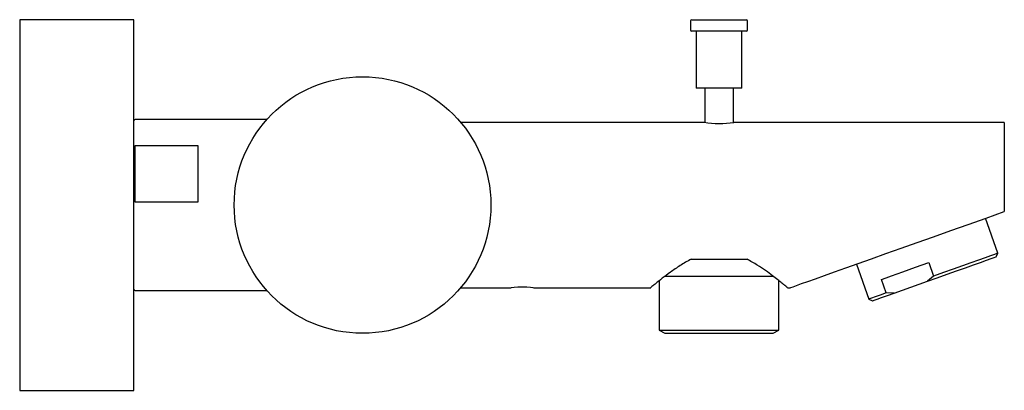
# Model space of a CAD drawing. Header units: millimetres. Extents: x 3987 to 4160, y 1842 to 1907.
import ezdxf

# ---------------------------------------------------------------- set-up
doc = ezdxf.new("R2010")
doc.units = ezdxf.units.MM
doc.layers.add('SANINDUSA', color=3, linetype='Continuous')

msp = doc.modelspace()

# ---------------------------------------------------------------- linework, layer by layer
at = {"layer": 'SANINDUSA'}
for p, q in [((4007.24, 1906.98), (3987.24, 1906.98)), ((3987.24, 1906.98), (3987.24, 1845.09)), ((4007.24, 1845.09), (4007.24, 1906.98)), ((4104.84, 1906.78), (4104.84, 1905.18)), ((4105.04, 1906.98), (4107.25, 1906.98)), ((4107.25, 1906.98), (4114.64, 1906.98)), ((4114.84, 1905.18), (4114.84, 1906.78)), ((4114.64, 1904.98), (4105.04, 1904.98)), ((4105.84, 1904.98), (4105.84, 1894.98)), ((4113.84, 1894.98), (4113.84, 1904.98)), ((4113.84, 1894.98), (4105.84, 1894.98)), ((4107.32, 1894.98), (4107.32, 1888.98)), ((4112.36, 1888.97), (4112.36, 1894.98)), ((4030.57, 1889.48), (4007.49, 1889.48)), ((4107.22, 1888.98), (4064.57, 1888.98)), ((4159.84, 1888.98), (4112.43, 1888.98)), ((4159.84, 1888.98), (4159.84, 1873.33)), ((4007.49, 1884.9), (4018.49, 1884.9)), ((4007.49, 1874.99), (4007.49, 1884.9)), ((4018.49, 1884.9), (4018.49, 1874.99)), ((4018.49, 1874.99), (4007.49, 1874.99)), ((4158.72, 1866.03), (4156.54, 1872.16)), ((4158.42, 1865.4), (4158.72, 1866.03)), ((4104.94, 1864.98), (4108.84, 1864.98)), ((4108.84, 1864.98), (4110.84, 1864.98)), ((4110.84, 1864.98), (4114.74, 1864.98)), ((4133.93, 1864.12), (4136.11, 1857.99)), ((4146.61, 1864.38), (4147.44, 1862.02)), ((4099.36, 1861.21), (4099.36, 1852.56)), ((4100.27, 1861.98), (4119.39, 1861.98)), ((4120.32, 1852.56), (4120.32, 1861.22)), ((4139.15, 1859.08), (4138.31, 1861.43)), ((4140.56, 1859.05), (4146.36, 1861.11)), ((4147.44, 1862.02), (4146.36, 1861.11)), ((4007.49, 1859.48), (4030.57, 1859.48)), ((4064.58, 1859.98), (4073.31, 1859.98)), ((4077.37, 1859.98), (4097.85, 1859.98)), ((4121.83, 1859.98), (4122.3, 1859.98)), ((4140.56, 1859.05), (4139.15, 1859.08)), ((4136.11, 1857.99), (4136.75, 1857.69)), ((4099.36, 1852.56), (4100.36, 1851.98)), ((4099.36, 1852.56), (4120.32, 1852.56)), ((4119.32, 1851.98), (4120.32, 1852.56)), ((4100.36, 1851.98), (4119.32, 1851.98)), ((3987.24, 1845.09), (3987.24, 1841.98)), ((4007.24, 1841.98), (4007.24, 1845.09)), ((3987.24, 1841.98), (4007.24, 1841.98))]:
    msp.add_line(p, q, dxfattribs=at)
at = {"layer": 'SANINDUSA', "flags": 128}
for points in [[(4122.3, 1859.98), (4122.43, 1860.03), (4122.81, 1860.16), (4123.43, 1860.38), (4124.3, 1860.69), (4125.4, 1861.09), (4126.74, 1861.56), (4128.31, 1862.12), (4130.08, 1862.75), (4132.06, 1863.45), (4134.23, 1864.23), (4136.58, 1865.06), (4139.09, 1865.95), (4141.75, 1866.9), (4144.54, 1867.89), (4147.45, 1868.92), (4150.45, 1869.99), (4153.53, 1871.09), (4156.66, 1872.2), (4159.84, 1873.33)], [(4158.72, 1866.03), (4158.72, 1866.03), (4158.55, 1865.97), (4158.11, 1865.82), (4157.41, 1865.57), (4156.48, 1865.24), (4155.33, 1864.83), (4153.99, 1864.35), (4152.5, 1863.82), (4150.88, 1863.25), (4149.18, 1862.64), (4147.44, 1862.02)], [(4138.31, 1861.43), (4139.15, 1861.73), (4140.06, 1862.05), (4141.04, 1862.4), (4142.08, 1862.77), (4143.17, 1863.16), (4144.3, 1863.56), (4145.45, 1863.97), (4146.61, 1864.38)], [(4146.36, 1861.11), (4148.09, 1861.72), (4149.8, 1862.33), (4151.45, 1862.92), (4153.01, 1863.47), (4154.43, 1863.98), (4155.68, 1864.42), (4156.72, 1864.79), (4157.53, 1865.08), (4158.08, 1865.28), (4158.37, 1865.38), (4158.42, 1865.4)], [(4073.31, 1859.98), (4073.31, 1859.98), (4073.47, 1860.01), (4073.91, 1860.06), (4074.57, 1860.11), (4074.95, 1860.13), (4075.34, 1860.14), (4075.74, 1860.13), (4076.12, 1860.11), (4076.78, 1860.06), (4077.21, 1860.01), (4077.37, 1859.98), (4077.37, 1859.98)], [(4139.15, 1859.08), (4138.06, 1858.69), (4137.19, 1858.38), (4136.57, 1858.16), (4136.21, 1858.03), (4136.11, 1857.99)], [(4136.75, 1857.69), (4136.77, 1857.7), (4137.03, 1857.79), (4137.55, 1857.98), (4138.33, 1858.25), (4139.34, 1858.61), (4140.56, 1859.05)]]:
    msp.add_lwpolyline(points, dxfattribs=at)
at = {"layer": 'SANINDUSA'}
msp.add_circle((4047.34, 1874.48), 22.5, dxfattribs=at)
for centre, radius, start, end in [((4105.04, 1906.78), 0.2, 90, 180), ((4114.64, 1906.78), 0.2, 0, 90), ((4105.04, 1905.18), 0.2, 180, 270), ((4114.64, 1905.18), 0.2, 270, 0), ((4007.49, 1889.23), 0.25, 90, 180), ((4109.84, 1903.36), 14.61, 259.6507, 280.2156), ((4007.49, 1859.73), 0.25, 180, 270)]:
    msp.add_arc(centre, radius, start, end, dxfattribs=at)
for points, knots in [([(4104.94, 1864.98), (4104.29, 1864.62), (4102.96, 1863.87), (4101.28, 1862.68), (4099.82, 1861.58), (4098.82, 1860.79), (4098.21, 1860.29), (4097.89, 1860.03), (4097.87, 1860), (4097.85, 1859.99)], [0, 0, 0, 0, 0.166558, 0.337887, 0.504446, 0.67733, 0.78784, 0.901365, 1, 1, 1, 1]), ([(4121.83, 1859.99), (4121.83, 1859.99), (4121.87, 1859.96), (4121.73, 1860.08), (4121.4, 1860.35), (4120.86, 1860.79), (4120.14, 1861.36), (4119.19, 1862.1), (4117.99, 1862.97), (4116.52, 1863.99), (4115.35, 1864.64), (4114.74, 1864.98)], [0, 0, 0, 0, 0.011967, 0.126167, 0.230525, 0.337474, 0.451258, 0.567337, 0.704882, 0.845142, 1, 1, 1, 1])]:
    msp.add_open_spline(points, degree=3, knots=knots, dxfattribs=at)

doc.saveas('drawing.dxf')
